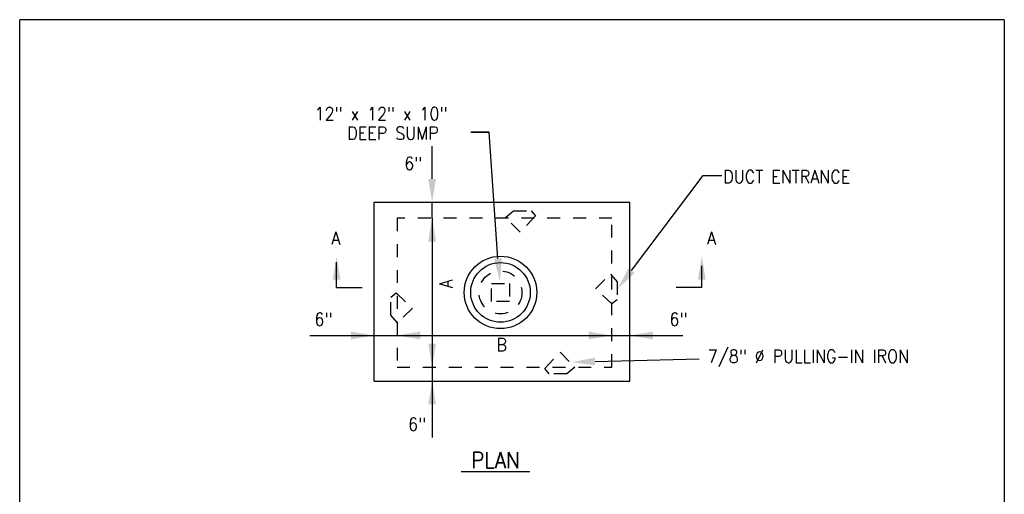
# Model space of a CAD drawing. Extents: x 0 to 7.6, y 0 to 9.85.
# Tile 2 of 2: x 0 to 7.6, y 6.18 to 9.85. Entities that reach past the tile are written whole.
import ezdxf

# ---------------------------------------------------------------- set-up
doc = ezdxf.new("R2010")
doc.units = 0
doc.header["$MEASUREMENT"] = 0
doc.linetypes.add('HIDDEN2', pattern=[0.1875, 0.125, -0.0625])
doc.layers.add('E-DETL', color=2, linetype='CONTINUOUS')
doc.layers.add('E-DETL-TEXT', color=3, linetype='CONTINUOUS')
doc.styles.add('ROMANS', font='ROMANS.SHX', dxfattribs={"width": 0.8})

msp = doc.modelspace()

# ---------------------------------------------------------------- linework, layer by layer
at = {"layer": 'E-DETL'}
for p, q in [((7.6036, 9.8484), (0, 9.8484)), ((0, 0), (0, 9.8484)), ((7.6036, 9.8484), (7.6036, 0)), ((2.7377, 7.0561), (2.7377, 8.4374)), ((2.7377, 8.4374), (4.7114, 8.4374)), ((4.7114, 7.0561), (4.7114, 8.4374)), ((2.7377, 7.0561), (4.7114, 7.0561))]:
    msp.add_line(p, q, dxfattribs=at)
at = {"layer": 'E-DETL', "linetype": 'HIDDEN2', "ltscale": 0.5}
for p, q in [((3.7516, 8.3193), (3.8125, 8.3721)), ((3.8125, 8.3721), (3.9506, 8.3721)), ((3.9506, 8.3721), (3.9831, 8.3315)), ((2.9141, 8.3138), (2.9141, 7.1644)), ((4.5739, 8.3138), (2.9141, 8.3138)), ((3.8653, 8.2055), (3.7516, 8.3193)), ((3.9831, 8.3315), (3.8653, 8.2055)), ((4.5739, 7.1644), (4.5739, 8.3138)), ((4.4479, 7.7695), (4.5617, 7.8832)), ((4.5617, 7.8832), (4.6146, 7.8223)), ((3.6432, 7.8101), (3.7814, 7.8101)), ((3.6432, 7.672), (3.6432, 7.8101)), ((3.7814, 7.8101), (3.7814, 7.672)), ((4.5739, 7.6517), (4.4479, 7.7695)), ((4.6146, 7.8223), (4.6146, 7.6842)), ((2.8656, 7.7045), (2.9062, 7.737)), ((2.8656, 7.5665), (2.8656, 7.7045)), ((2.9062, 7.737), (3.0322, 7.6192)), ((4.6146, 7.6842), (4.5739, 7.6517)), ((3.0322, 7.6192), (2.9184, 7.5055)), ((3.7814, 7.672), (3.6432, 7.672)), ((2.9184, 7.5055), (2.8656, 7.5665)), ((4.0552, 7.1521), (4.173, 7.2781)), ((4.173, 7.2781), (4.2867, 7.1643)), ((2.9141, 7.1644), (4.5739, 7.1644)), ((4.0877, 7.1114), (4.0552, 7.1521)), ((4.2867, 7.1643), (4.2258, 7.1114)), ((4.2258, 7.1114), (4.0877, 7.1114))]:
    msp.add_line(p, q, dxfattribs=at)
at = {"layer": 'E-DETL'}
for radius in [0.28, 0.23]:
    msp.add_circle((3.713, 7.7411), radius, dxfattribs=at)
at = {"layer": 'E-DETL', "linetype": 'HIDDEN2', "ltscale": 0.5}
msp.add_circle((3.713, 7.7411), 0.1659, dxfattribs=at)
at = {"layer": 'E-DETL-TEXT'}
for p, q in [((3.483, 8.978), (3.6255, 8.978)), ((3.6255, 8.978), (3.4883, 8.978)), ((3.6936, 8.0023), (3.6255, 8.978)), ((3.1851, 8.6174), (3.1851, 8.87)), ((4.7249, 7.9098), (5.2771, 8.6435)), ((5.2771, 8.6435), (5.4222, 8.6435)), ((3.1851, 8.3143), (3.1851, 8.4374)), ((3.1851, 8.3143), (3.1851, 6.6191)), ((2.4474, 7.778), (2.4474, 7.9738)), ((5.2676, 7.778), (5.2676, 7.947)), ((2.4474, 7.778), (2.6449, 7.778)), ((5.2676, 7.778), (5.07, 7.778)), ((2.2418, 7.4085), (5.1212, 7.4085)), ((4.4429, 7.207), (5.2462, 7.228))]:
    msp.add_line(p, q, dxfattribs=at)
for points in [[(3.2151, 8.6174), (3.1551, 8.6174), (3.1851, 8.4374)], [(3.1551, 8.1343), (3.2151, 8.1343), (3.1851, 8.3143)], [(2.4174, 7.8407), (2.4774, 7.8407), (2.4474, 8.0207)], [(3.7235, 8.0049), (3.6637, 7.9997), (3.7091, 7.823)], [(5.2976, 7.8407), (5.2376, 7.8407), (5.2676, 8.0207)], [(4.7489, 7.8918), (4.7009, 7.9278), (4.6167, 7.766)], [(2.5577, 7.4385), (2.5577, 7.3785), (2.7377, 7.4085)], [(3.0941, 7.3785), (3.0941, 7.4385), (2.9141, 7.4085)], [(4.393, 7.4385), (4.393, 7.3785), (4.573, 7.4085)], [(4.8914, 7.3785), (4.8914, 7.4385), (4.7114, 7.4085)], [(3.2151, 7.3451), (3.1551, 7.3451), (3.1851, 7.1651)], [(4.4436, 7.177), (4.4421, 7.237), (4.2629, 7.2023)], [(3.1551, 6.8761), (3.2151, 6.8761), (3.1851, 7.0561)]]:
    msp.add_solid(points, dxfattribs=at)

# ---------------------------------------------------------------- texts
at = {"layer": 'E-DETL-TEXT', "style": 'ROMANS', "width": 0.9}
for s, height, p in [('12" x 12" x 10" ', 0.1, (2.2772, 9.0716)), ('     DEEP SUMP', 0.1, (2.1943, 8.9216)), ('6"', 0.1, (2.9692, 8.6873)), ('DUCT ENTRANCE', 0.1, (5.4337, 8.5851)), ('A', 0.1, (2.4077, 8.1104)), ('A', 0.1, (5.3072, 8.1104)), ('6"', 0.1, (2.2763, 7.4838)), ('6"', 0.1, (5.0175, 7.4838)), ('B', 0.1, (3.6821, 7.2868)), ('7/8" %%c PULLING-IN IRON', 0.1, (5.3134, 7.1981)), ('6"', 0.1, (2.9991, 6.6718)), ('%%u PLAN ', 0.125, (3.4096, 6.3828))]:
    msp.add_text(s, height=height, dxfattribs=at).set_placement(p)
msp.add_text('A', height=0.1, rotation=90.00001, dxfattribs=at).set_placement((3.3417, 7.7739))

doc.saveas('drawing.dxf')
